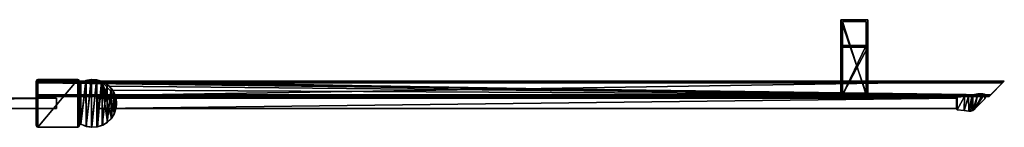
# Model space of a CAD drawing. Header units: metres. Extents: x 0 to 967, y -215 to 49.
# Tile 10 of 10: x 389 to 967, y -14 to 49. Entities that reach past the tile are written whole.
import ezdxf

# ---------------------------------------------------------------- set-up
doc = ezdxf.new("R2010")
doc.units = ezdxf.units.M

msp = doc.modelspace()

# ---------------------------------------------------------------- linework, layer by layer
at = {"layer": 'Y2A97L'}
for points in [[(24.000277, 3, 3), (24.000277, 3, 1994), (411.000275, 3, 3)], [(24.000277, 3, 1994), (411.000275, 3, 1994), (411.000275, 3, 3)], [(24.000277, 3, 3), (411.000275, 3, 3), (24.000277, -3, 3)], [(411.000275, 3, 3), (411.000275, -3, 3), (24.000277, -3, 3)], [(24.000277, 3, 1994), (24.000277, -3, 1994), (411.000275, 3, 1994)], [(24.000277, -3, 1994), (411.000275, -3, 1994), (411.000275, 3, 1994)], [(411.000275, 3, 3), (411.000275, 3, 1994), (411.000275, -3, 3)], [(411.000275, 3, 1994), (411.000275, -3, 1994), (411.000275, -3, 3)], [(939.303833, -3, 13.5), (435.200287, -3.000001, 13.5), (939.254089, 3, 13.5)], [(939.254089, 3, 13.5), (435.200287, -3.000001, 13.5), (435.200287, 3, 13.5)], [(435.200287, 3, 13.5), (435.200287, 3, 1980.5), (939.254089, 3, 13.5)], [(435.200287, 3, 1980.5), (939.254089, 3, 1980.5), (939.254089, 3, 13.5)], [(435.200287, -3.000001, 13.5), (435.200287, -3.000001, 1980.5), (435.200287, 3, 13.5)], [(435.200287, -3.000001, 1980.5), (435.200287, 3, 1980.5), (435.200287, 3, 13.5)], [(939.303833, -3, 1980.5), (939.254089, 3, 1980.5), (435.200287, -3.000001, 1980.5)], [(939.254089, 3, 1980.5), (435.200287, 3, 1980.5), (435.200287, -3.000001, 1980.5)], [(939.238159, 3.304193, 13.5), (939.401672, 3.561177, 13.5), (939.254089, 3, 13.5)], [(939.238159, 3.304193, 13.5), (939.238159, 3.304193, 1980.5), (939.401672, 3.561177, 13.5)], [(939.238159, 3.304193, 1980.5), (939.401672, 3.561177, 1980.5), (939.401672, 3.561177, 13.5)], [(939.254089, 3, 1980.5), (939.401672, 3.561177, 1980.5), (939.238159, 3.304193, 1980.5)], [(939.254089, 3, 13.5), (939.254089, 3, 1980.5), (939.238159, 3.304193, 13.5)], [(939.254089, 3, 1980.5), (939.238159, 3.304193, 1980.5), (939.238159, 3.304193, 13.5)], [(939.401672, 3.561177, 13.5), (939.303833, -3, 13.5), (939.254089, 3, 13.5)], [(939.401672, 3.561177, 1980.5), (939.254089, 3, 1980.5), (939.303833, -3, 1980.5)], [(939.370972, -3.630927, 13.5), (939.303833, -3, 13.5), (939.401672, 3.561177, 13.5)], [(939.370972, -3.630927, 1980.5), (939.401672, 3.561177, 1980.5), (939.303833, -3, 1980.5)], [(939.676697, -3.772542, 13.5), (939.370972, -3.630927, 13.5), (939.684021, 3.675574, 13.5)], [(939.684021, 3.675574, 13.5), (939.370972, -3.630927, 13.5), (939.401672, 3.561177, 13.5)], [(939.676697, -3.772542, 1980.5), (939.684021, 3.675574, 1980.5), (939.370972, -3.630927, 1980.5)], [(939.684021, 3.675574, 1980.5), (939.401672, 3.561177, 1980.5), (939.370972, -3.630927, 1980.5)], [(939.401672, 3.561177, 13.5), (939.401672, 3.561177, 1980.5), (939.684021, 3.675574, 13.5)], [(939.401672, 3.561177, 1980.5), (939.684021, 3.675574, 1980.5), (939.684021, 3.675574, 13.5)], [(943.754822, -4.140942, 13.5), (939.676697, -3.772542, 13.5), (943.926697, 3.996364, 13.5)], [(943.926697, 3.996364, 13.5), (939.676697, -3.772542, 13.5), (939.684021, 3.675574, 13.5)], [(943.754822, -4.140942, 1980.5), (943.926697, 3.996364, 1980.5), (939.676697, -3.772542, 1980.5)], [(943.926697, 3.996364, 1980.5), (939.684021, 3.675574, 1980.5), (939.676697, -3.772542, 1980.5)], [(943.926697, 3.996364, 13.5), (939.684021, 3.675574, 13.5), (943.926697, 3.996364, 1980.5)], [(939.684021, 3.675574, 13.5), (939.684021, 3.675574, 1980.5), (943.926697, 3.996364, 1980.5)], [(943.754822, -4.140942, 13.5), (946.200134, 4.314908, 13.5), (946.422729, -4.53554, 13.5)], [(946.200134, 4.314908, 13.5), (943.754822, -4.140942, 13.5), (943.926697, 3.996364, 13.5)], [(946.422729, -4.53554, 1980.5), (946.200134, 4.314908, 1980.5), (943.754822, -4.140942, 1980.5)], [(946.200134, 4.314908, 1980.5), (943.926697, 3.996364, 1980.5), (943.754822, -4.140942, 1980.5)], [(946.200134, 4.314908, 13.5), (943.926697, 3.996364, 13.5), (946.200134, 4.314908, 1980.5)], [(943.926697, 3.996364, 13.5), (943.926697, 3.996364, 1980.5), (946.200134, 4.314908, 1980.5)], [(946.200134, 4.314908, 13.5), (948.414612, 4.919908, 13.5), (946.422729, -4.53554, 13.5)], [(948.414612, 4.919908, 13.5), (946.200134, 4.314908, 13.5), (948.414612, 4.919908, 1980.5)], [(946.200134, 4.314908, 13.5), (946.200134, 4.314908, 1980.5), (948.414612, 4.919908, 1980.5)], [(948.414612, 4.919908, 1980.5), (946.200134, 4.314908, 1980.5), (946.422729, -4.53554, 1980.5)], [(946.422729, -4.53554, 13.5), (948.414612, 4.919908, 13.5), (947.660767, -4.524976, 13.5)], [(947.660767, -4.524976, 1980.5), (948.414612, 4.919908, 1980.5), (946.422729, -4.53554, 1980.5)], [(948.414612, 4.919908, 13.5), (948.756226, 5.03027, 13.5), (947.660767, -4.524976, 13.5)], [(947.660767, -4.524976, 13.5), (948.756226, 5.03027, 13.5), (948.836304, -4.136368, 13.5)], [(948.836304, -4.136368, 1980.5), (948.756226, 5.03027, 1980.5), (947.660767, -4.524976, 1980.5)], [(948.756226, 5.03027, 1980.5), (948.414612, 4.919908, 1980.5), (947.660767, -4.524976, 1980.5)], [(948.756226, 5.03027, 1980.5), (948.756226, 5.03027, 13.5), (948.414612, 4.919908, 1980.5)], [(948.756226, 5.03027, 13.5), (948.414612, 4.919908, 13.5), (948.414612, 4.919908, 1980.5)], [(948.756226, 5.03027, 13.5), (951.707153, 5.629982, 13.5), (948.836304, -4.136368, 13.5)], [(948.756226, 5.03027, 13.5), (948.756226, 5.03027, 1980.5), (951.707153, 5.629982, 13.5)], [(948.756226, 5.03027, 1980.5), (951.707153, 5.629982, 1980.5), (951.707153, 5.629982, 13.5)], [(951.707153, 5.629982, 1980.5), (948.756226, 5.03027, 1980.5), (948.836304, -4.136368, 1980.5)], [(948.836304, -4.136368, 13.5), (951.707153, 5.629982, 13.5), (949.83667, -3.406941, 13.5)], [(949.83667, -3.406941, 1980.5), (951.707153, 5.629982, 1980.5), (948.836304, -4.136368, 1980.5)], [(951.707153, 5.629982, 13.5), (954.718201, 5.667322, 13.5), (949.83667, -3.406941, 13.5)], [(954.718201, 5.667322, 13.5), (955.661133, 5.305964, 13.5), (949.83667, -3.406941, 13.5)], [(955.661133, 5.305964, 1980.5), (954.718201, 5.667322, 1980.5), (949.83667, -3.406941, 1980.5)], [(949.83667, -3.406941, 1980.5), (954.718201, 5.667322, 1980.5), (951.707153, 5.629982, 1980.5)], [(949.83667, -3.406941, 13.5), (955.661133, 5.305964, 13.5), (955.844177, 2.600565, 13.5)], [(955.844177, 2.600565, 1980.5), (955.661133, 5.305964, 1980.5), (949.83667, -3.406941, 1980.5)], [(949.83667, -3.406941, 13.5), (955.844177, 2.600565, 13.5), (949.83667, -3.406941, 1980.5)], [(955.844177, 2.600565, 13.5), (955.844177, 2.600565, 1980.5), (949.83667, -3.406941, 1980.5)], [(951.707153, 5.629982, 13.5), (951.707153, 5.629982, 1980.5), (954.718201, 5.667322, 13.5)], [(951.707153, 5.629982, 1980.5), (954.718201, 5.667322, 1980.5), (954.718201, 5.667322, 13.5)], [(954.718201, 5.667322, 13.5), (954.718201, 5.667322, 1980.5), (955.661133, 5.305964, 13.5)], [(954.718201, 5.667322, 1980.5), (955.661133, 5.305964, 1980.5), (955.661133, 5.305964, 13.5)], [(955.661133, 5.305964, 13.5), (956.261047, 4.493719, 13.5), (955.844177, 2.600565, 13.5)], [(955.661133, 5.305964, 13.5), (955.661133, 5.305964, 1980.5), (956.261047, 4.493719, 13.5)], [(955.661133, 5.305964, 1980.5), (956.261047, 4.493719, 1980.5), (956.261047, 4.493719, 13.5)], [(956.261047, 4.493719, 1980.5), (955.661133, 5.305964, 1980.5), (955.844177, 2.600565, 1980.5)], [(955.844177, 2.600565, 13.5), (956.261047, 4.493719, 13.5), (956.329224, 3.486223, 13.5)], [(956.329224, 3.486223, 1980.5), (956.261047, 4.493719, 1980.5), (955.844177, 2.600565, 1980.5)], [(956.329224, 3.486223, 13.5), (956.329224, 3.486223, 1980.5), (955.844177, 2.600565, 13.5)], [(956.329224, 3.486223, 1980.5), (955.844177, 2.600565, 1980.5), (955.844177, 2.600565, 13.5)], [(956.261047, 4.493719, 13.5), (956.261047, 4.493719, 1980.5), (956.329224, 3.486223, 13.5)], [(956.261047, 4.493719, 1980.5), (956.329224, 3.486223, 1980.5), (956.329224, 3.486223, 13.5)], [(411.000275, -3, 3), (411.000275, -3, 1994), (24.000277, -3, 3)], [(411.000275, -3, 1994), (24.000277, -3, 1994), (24.000277, -3, 3)], [(939.303833, -3, 13.5), (939.303833, -3, 1980.5), (435.200287, -3.000001, 13.5)], [(939.303833, -3, 1980.5), (435.200287, -3.000001, 1980.5), (435.200287, -3.000001, 13.5)], [(939.370972, -3.630927, 13.5), (939.224487, -3.327477, 13.5), (939.303833, -3, 13.5)], [(939.224487, -3.327477, 13.5), (939.224487, -3.327477, 1980.5), (939.303833, -3, 13.5)], [(939.224487, -3.327477, 1980.5), (939.303833, -3, 1980.5), (939.303833, -3, 13.5)], [(939.303833, -3, 1980.5), (939.224487, -3.327477, 1980.5), (939.370972, -3.630927, 1980.5)], [(939.370972, -3.630927, 13.5), (939.370972, -3.630927, 1980.5), (939.224487, -3.327477, 13.5)], [(939.370972, -3.630927, 1980.5), (939.224487, -3.327477, 1980.5), (939.224487, -3.327477, 13.5)], [(939.676697, -3.772542, 13.5), (939.676697, -3.772542, 1980.5), (939.370972, -3.630927, 13.5)], [(939.676697, -3.772542, 1980.5), (939.370972, -3.630927, 1980.5), (939.370972, -3.630927, 13.5)], [(939.676697, -3.772542, 13.5), (943.754822, -4.140942, 13.5), (939.676697, -3.772542, 1980.5)], [(943.754822, -4.140942, 13.5), (943.754822, -4.140942, 1980.5), (939.676697, -3.772542, 1980.5)], [(943.754822, -4.140942, 13.5), (946.422729, -4.53554, 13.5), (943.754822, -4.140942, 1980.5)], [(946.422729, -4.53554, 13.5), (946.422729, -4.53554, 1980.5), (943.754822, -4.140942, 1980.5)], [(947.660767, -4.524976, 13.5), (947.660767, -4.524976, 1980.5), (946.422729, -4.53554, 13.5)], [(947.660767, -4.524976, 1980.5), (946.422729, -4.53554, 1980.5), (946.422729, -4.53554, 13.5)], [(948.836304, -4.136368, 13.5), (948.836304, -4.136368, 1980.5), (947.660767, -4.524976, 13.5)], [(948.836304, -4.136368, 1980.5), (947.660767, -4.524976, 1980.5), (947.660767, -4.524976, 13.5)], [(949.83667, -3.406941, 13.5), (949.83667, -3.406941, 1980.5), (948.836304, -4.136368, 13.5)], [(949.83667, -3.406941, 1980.5), (948.836304, -4.136368, 1980.5), (948.836304, -4.136368, 13.5)]]:
    msp.add_3dface(points, dxfattribs=at)
at = {"layer": 'Y2A97L0'}
for points in [[(399.000275, 12.719672, 6.507132), (967.024475, 12.724623, 6.502149), (399.000275, 13.012834, 5.8)], [(967.024475, 12.724623, 6.502149), (967.26355, 12.9637, 6.109252), (399.000275, 13.012834, 5.8)], [(399.000275, 13.012834, 5.8), (967.26355, 12.9637, 6.109252), (967.312683, 13.012834, 5.8)], [(399.000275, 13.012834), (967.312683, 13.012834), (399.000275, 4.012834)], [(967.312683, 13.012834), (958.312683, 4.012834), (399.000275, 4.012834)], [(399.000275, 13.012834, 5.8), (967.312683, 13.012834, 5.8), (399.000275, 13.012834)], [(967.312683, 13.012834, 5.8), (967.312683, 13.012834), (399.000275, 13.012834)], [(399.000275, 12.719672, 6.507132), (399.000275, 13.012834, 5.8), (399.000275, 4.305702, 6.506839)], [(399.000275, 4.305702, 6.506839), (399.000275, 13.012834, 5.8), (399.000275, 4.012834, 5.799586)], [(399.000275, 13.012834, 5.8), (399.000275, 13.012834), (399.000275, 4.012834, 5.799586)], [(399.000275, 4.012834, 5.799586), (399.000275, 13.012834), (399.000275, 4.012834)], [(399.000275, 12.719672, 6.507132), (966.484253, 12.184372, 6.785111), (967.024475, 12.724623, 6.502149)], [(399.000275, 12.012419, 6.8), (966.312256, 12.012419, 6.8), (399.000275, 12.719672, 6.507132)], [(966.312256, 12.012419, 6.8), (966.484253, 12.184372, 6.785111), (399.000275, 12.719672, 6.507132)], [(399.000275, 12.719672, 6.507132), (399.000275, 5.012834, 6.8), (399.000275, 12.012419, 6.8)], [(399.000275, 5.012834, 6.8), (399.000275, 12.719672, 6.507132), (399.000275, 4.305702, 6.506839)], [(399.000275, 5.012834, 6.8), (959.312683, 5.012834, 6.8), (399.000275, 12.012419, 6.8)], [(959.312683, 5.012834, 6.8), (966.312256, 12.012419, 6.8), (399.000275, 12.012419, 6.8)], [(967.26355, 12.9637, 6.109252), (958.312683, 4.012834, 5.799586), (967.312683, 13.012834, 5.8)], [(958.312683, 4.012834, 5.799586), (958.312683, 4.012834), (967.312683, 13.012834, 5.8)], [(967.312683, 13.012834, 5.8), (958.312683, 4.012834), (967.312683, 13.012834)], [(958.361694, 4.061841, 6.108867), (958.312683, 4.012834, 5.799586), (967.26355, 12.9637, 6.109252)], [(967.024475, 12.724623, 6.502149), (958.361694, 4.061841, 6.108867), (967.26355, 12.9637, 6.109252)], [(958.600647, 4.300764, 6.501865), (958.361694, 4.061841, 6.108867), (967.024475, 12.724623, 6.502149)], [(966.484253, 12.184372, 6.785111), (958.600647, 4.300764, 6.501865), (967.024475, 12.724623, 6.502149)], [(958.600647, 4.300764, 6.501865), (966.484253, 12.184372, 6.785111), (959.140747, 4.840896, 6.785042)], [(966.484253, 12.184372, 6.785111), (966.312256, 12.012419, 6.8), (959.140747, 4.840896, 6.785042)], [(959.140747, 4.840896, 6.785042), (966.312256, 12.012419, 6.8), (959.312683, 5.012834, 6.8)], [(959.312683, 5.012834, 6.8), (399.000275, 5.012834, 6.8), (959.140747, 4.840896, 6.785042)], [(399.000275, 5.012834, 6.8), (399.000275, 4.305702, 6.506839), (959.140747, 4.840896, 6.785042)], [(959.140747, 4.840896, 6.785042), (399.000275, 4.305702, 6.506839), (958.600647, 4.300764, 6.501865)], [(399.000275, 4.012834, 5.799586), (958.312683, 4.012834, 5.799586), (399.000275, 4.305702, 6.506839)], [(958.312683, 4.012834, 5.799586), (958.361694, 4.061841, 6.108867), (399.000275, 4.305702, 6.506839)], [(399.000275, 4.305702, 6.506839), (958.361694, 4.061841, 6.108867), (958.600647, 4.300764, 6.501865)], [(399.000275, 4.012834), (958.312683, 4.012834), (399.000275, 4.012834, 5.799586)], [(958.312683, 4.012834), (958.312683, 4.012834, 5.799586), (399.000275, 4.012834, 5.799586)]]:
    msp.add_3dface(points, dxfattribs=at)
at = {"layer": 'Y2A97L012'}
for points in [[(399.000275, 12.999586, 2000), (399.000275, -12.999586, 2000), (399.293304, 13.706985, 2000)], [(399.000275, -12.999586, 2000), (399.293304, -13.706985, 2000), (399.293304, 13.706985, 2000)], [(399.000275, 12.999586), (399.000275, 12.999586, 2000), (399.293304, 13.706985)], [(399.000275, 12.999586, 2000), (399.293304, 13.706985, 2000), (399.293304, 13.706985)], [(399.293304, -13.706985), (399.000275, -12.999586), (399.293304, 13.706985)], [(399.293304, 13.706985), (399.000275, -12.999586), (399.000275, 12.999586)], [(399.000275, -12.999586), (399.000275, -12.999586, 2000), (399.000275, 12.999586)], [(399.000275, -12.999586, 2000), (399.000275, 12.999586, 2000), (399.000275, 12.999586)], [(399.293304, 13.706985, 2000), (399.293304, -13.706985, 2000), (400.000702, 14, 2000)], [(399.293304, -13.706985, 2000), (400.000702, -14, 2000), (400.000702, 14, 2000)], [(399.293304, 13.706985), (399.293304, 13.706985, 2000), (400.000702, 14)], [(399.293304, 13.706985, 2000), (400.000702, 14, 2000), (400.000702, 14)], [(400.000702, -14), (399.293304, -13.706985), (400.000702, 14)], [(400.000702, 14), (399.293304, -13.706985), (399.293304, 13.706985)], [(400.000702, 14, 2000), (400.000702, -14, 2000), (423.39743, 14, 2000)], [(400.000702, -14, 2000), (423.39743, -14, 2000), (423.39743, 14, 2000)], [(400.000702, 14), (400.000702, 14, 2000), (423.39743, 14)], [(400.000702, 14, 2000), (423.39743, 14, 2000), (423.39743, 14)], [(423.39743, -14), (400.000702, -14), (423.39743, 14)], [(423.39743, 14), (400.000702, -14), (400.000702, 14)], [(423.39743, 14, 2000), (423.39743, -14, 2000), (423.947052, 13.83541, 2000)], [(423.947052, 13.83541), (423.39743, -14), (423.39743, 14)], [(423.39743, 14), (423.39743, 14, 2000), (423.947052, 13.83541)], [(423.39743, 14, 2000), (423.947052, 13.83541, 2000), (423.947052, 13.83541)], [(423.39743, -14, 2000), (423.947052, -13.83541, 2000), (423.947052, 13.83541, 2000)], [(423.947052, -13.83541), (423.39743, -14), (423.947052, 13.83541)], [(423.947052, 13.83541, 2000), (423.947052, -13.83541, 2000), (424.315765, 13.395819, 2000)], [(424.315765, 13.395819), (423.947052, -13.83541), (423.947052, 13.83541)], [(423.947052, 13.83541), (423.947052, 13.83541, 2000), (424.315765, 13.395819)], [(423.947052, 13.83541, 2000), (424.315765, 13.395819, 2000), (424.315765, 13.395819)], [(423.947052, -13.83541, 2000), (424.315765, -13.395819, 2000), (424.315765, 13.395819, 2000)], [(424.315765, -13.395819), (423.947052, -13.83541), (424.315765, 13.395819)], [(424.315765, 13.395819, 2000), (424.315765, -13.395819, 2000), (424.382172, 12.825933, 2000)], [(424.382172, 12.825933), (424.315765, -13.395819), (424.315765, 13.395819)], [(424.315765, 13.395819), (424.315765, 13.395819, 2000), (424.382172, 12.825933)], [(424.315765, 13.395819, 2000), (424.382172, 12.825933, 2000), (424.382172, 12.825933)], [(424.315765, -13.395819, 2000), (424.382172, -12.825933, 2000), (424.382172, 12.825933, 2000)], [(424.382172, -12.825933), (424.315765, -13.395819), (424.382172, 12.825933)], [(424.382172, 12.825933, 2000), (424.382172, -12.825933, 2000), (424.474365, 12.379681, 2000)], [(424.474365, 12.379681), (424.382172, -12.825933), (424.382172, 12.825933)], [(424.474365, 12.379681), (424.382172, 12.825933), (424.474365, 12.379681, 2000)], [(424.474365, 12.379681, 2000), (424.382172, 12.825933), (424.382172, 12.825933, 2000)], [(424.382172, -12.825933, 2000), (424.474731, -12.37909, 2000), (424.474365, 12.379681, 2000)], [(424.382172, -12.825933), (424.474365, 12.379681), (424.474731, -12.37909)], [(424.474365, 12.379681, 2000), (424.474731, -12.37909, 2000), (424.846802, 12.117138, 2000)], [(424.474365, 12.379681), (424.846802, 12.117138), (424.474731, -12.37909)], [(424.846802, 12.117138), (424.474365, 12.379681), (424.846802, 12.117138, 2000)], [(424.846802, 12.117138, 2000), (424.474365, 12.379681), (424.474365, 12.379681, 2000)], [(424.474731, -12.37909, 2000), (424.848175, -12.116804, 2000), (424.846802, 12.117138, 2000)], [(424.474731, -12.37909), (424.846802, 12.117138), (424.848175, -12.116804)], [(424.846802, 12.117138, 2000), (424.848175, -12.116804, 2000), (425.298065, 12.18028, 2000)], [(424.846802, 12.117138), (425.298065, 12.18028), (424.848175, -12.116804)], [(424.846802, 12.117138), (425.298065, 12.18028, 2000), (425.298065, 12.18028)], [(425.298065, 12.18028, 2000), (424.846802, 12.117138), (424.846802, 12.117138, 2000)], [(424.848175, -12.116804, 2000), (425.299927, -12.18132, 2000), (425.298065, 12.18028, 2000)], [(424.848175, -12.116804), (425.298065, 12.18028), (425.299927, -12.18132)], [(425.298065, 12.18028, 2000), (428.280975, 13.440186, 2000), (428.167175, 13.406479)], [(425.298065, 12.18028, 2000), (425.299927, -12.18132, 2000), (428.280975, 13.440186, 2000)], [(425.298065, 12.18028), (425.298065, 12.18028, 2000), (428.167175, 13.406479)], [(425.298065, 12.18028), (428.167175, 13.406479), (425.299927, -12.18132)], [(425.299927, -12.18132, 2000), (428.28299, -13.440777, 2000), (428.280975, 13.440186, 2000)], [(425.299927, -12.18132), (428.167175, 13.406479), (428.362122, -13.463588)], [(428.167175, 13.406479), (428.280975, 13.440186, 2000), (431.236603, 13.966782)], [(428.167175, 13.406479), (431.236603, 13.966782), (428.362122, -13.463588)], [(428.280975, 13.440186, 2000), (431.473511, 13.981112, 2000), (431.236603, 13.966782)], [(428.280975, 13.440186, 2000), (428.28299, -13.440777, 2000), (431.473511, 13.981112, 2000)], [(428.28299, -13.440777, 2000), (431.475616, -13.981221, 2000), (431.473511, 13.981112, 2000)], [(428.362122, -13.463588), (431.236603, 13.966782), (431.640167, -13.988779)], [(431.473511, 13.981112, 2000), (434.353882, 13.833357), (431.236603, 13.966782)], [(431.236603, 13.966782), (434.353882, 13.833357), (431.640167, -13.988779)], [(434.704926, 13.774121, 2000), (434.353882, 13.833357), (431.473511, 13.981112, 2000)], [(431.473511, 13.981112, 2000), (431.475616, -13.981221, 2000), (434.704926, 13.774121, 2000)], [(431.475616, -13.981221, 2000), (434.707031, -13.773744, 2000), (434.704926, 13.774121, 2000)], [(431.640167, -13.988779), (434.353882, 13.833357), (434.949677, -13.727364)], [(434.353882, 13.833357), (434.704926, 13.774121, 2000), (437.364197, 13.012834)], [(437.364197, 13.012834), (434.949677, -13.727364), (434.353882, 13.833357)], [(437.447021, 12.979656, 6.055089), (434.704926, 13.774121, 2000), (437.802368, 12.830287, 2000)], [(437.364197, 13.012834, 5.8), (434.704926, 13.774121, 2000), (437.447021, 12.979656, 6.055089)], [(437.364197, 13.012834), (434.704926, 13.774121, 2000), (437.364197, 13.012834, 5.8)], [(434.704926, 13.774121, 2000), (434.707031, -13.773744, 2000), (437.802368, 12.830287, 2000)], [(434.707031, -13.773744, 2000), (437.804321, -12.829442, 2000), (437.802368, 12.830287, 2000)], [(434.949677, -13.727364), (437.364197, 13.012834), (438.104614, -12.694039)], [(967.312683, 13.012834, 5.8), (437.364197, 13.012834, 5.8), (967.26355, 12.9637, 6.109252)], [(437.364197, 13.012834, 5.8), (437.447021, 12.979656, 6.055089), (967.26355, 12.9637, 6.109252)], [(437.364197, 13.012834, 5.8), (967.312683, 13.012834, 5.8), (437.364197, 13.012834)], [(967.312683, 13.012834, 5.8), (967.312683, 13.012834), (437.364197, 13.012834)], [(958.312683, 4.012834), (437.364197, 13.012834), (967.312683, 13.012834)], [(445.612854, 4.012834), (437.364197, 13.012834), (958.312683, 4.012834)], [(444.970001, -5.738836), (437.364197, 13.012834), (445.612854, 4.012834)], [(443.259705, -8.584226), (437.364197, 13.012834), (444.970001, -5.738836)], [(440.927521, -10.946912), (437.364197, 13.012834), (443.259705, -8.584226)], [(438.104614, -12.694039), (437.364197, 13.012834), (440.927521, -10.946912)], [(437.802368, 12.830287, 2000), (437.729858, 12.861708, 6.328299), (437.447021, 12.979656, 6.055089)], [(967.26355, 12.9637, 6.109252), (437.447021, 12.979656, 6.055089), (967.024475, 12.724623, 6.502149)], [(437.447021, 12.979656, 6.055089), (437.729858, 12.861708, 6.328299), (967.024475, 12.724623, 6.502149)], [(438.688538, 12.405732, 6.719441), (437.729858, 12.861708, 6.328299), (437.802368, 12.830287, 2000)], [(967.024475, 12.724623, 6.502149), (437.729858, 12.861708, 6.328299), (438.688538, 12.405732, 6.719441)], [(440.600128, 11.200098, 2000), (438.688538, 12.405732, 6.719441), (437.802368, 12.830287, 2000)], [(437.802368, 12.830287, 2000), (437.804321, -12.829442, 2000), (440.600128, 11.200098, 2000)], [(438.688538, 12.405732, 6.719441), (966.484253, 12.184372, 6.785111), (967.024475, 12.724623, 6.502149)], [(440.600128, 11.200098, 2000), (439.390656, 12.012419, 6.8), (438.688538, 12.405732, 6.719441)], [(439.390656, 12.012419, 6.8), (966.312256, 12.012419, 6.8), (438.688538, 12.405732, 6.719441)], [(966.312256, 12.012419, 6.8), (966.484253, 12.184372, 6.785111), (438.688538, 12.405732, 6.719441)], [(441.856506, 10.136906, 6.8), (439.390656, 12.012419, 6.8), (440.600128, 11.200098, 2000)], [(439.390656, 12.012419, 6.8), (959.312683, 5.012834, 6.8), (966.312256, 12.012419, 6.8)], [(441.856506, 10.136906, 6.8), (959.312683, 5.012834, 6.8), (439.390656, 12.012419, 6.8)], [(967.26355, 12.9637, 6.109252), (958.312683, 4.012834, 5.799586), (967.312683, 13.012834, 5.8)], [(958.312683, 4.012834, 5.799586), (958.312683, 4.012834), (967.312683, 13.012834, 5.8)], [(967.312683, 13.012834, 5.8), (958.312683, 4.012834), (967.312683, 13.012834)], [(958.361694, 4.061841, 6.108867), (958.312683, 4.012834, 5.799586), (967.26355, 12.9637, 6.109252)], [(967.024475, 12.724623, 6.502149), (958.361694, 4.061841, 6.108867), (967.26355, 12.9637, 6.109252)], [(958.600647, 4.300764, 6.501865), (958.361694, 4.061841, 6.108867), (967.024475, 12.724623, 6.502149)], [(966.484253, 12.184372, 6.785111), (958.600647, 4.300764, 6.501865), (967.024475, 12.724623, 6.502149)], [(958.600647, 4.300764, 6.501865), (966.484253, 12.184372, 6.785111), (959.140747, 4.840896, 6.785042)], [(966.484253, 12.184372, 6.785111), (966.312256, 12.012419, 6.8), (959.140747, 4.840896, 6.785042)], [(959.140747, 4.840896, 6.785042), (966.312256, 12.012419, 6.8), (959.312683, 5.012834, 6.8)], [(437.804321, -12.829442, 2000), (440.601837, -11.198831, 2000), (440.600128, 11.200098, 2000)], [(442.948547, 8.970762, 2000), (441.856506, 10.136906, 6.8), (440.600128, 11.200098, 2000)], [(440.600128, 11.200098, 2000), (440.601837, -11.198831, 2000), (442.948547, 8.970762, 2000)], [(440.601837, -11.198831, 2000), (442.94989, -8.969141, 2000), (442.948547, 8.970762, 2000)], [(443.849518, 7.764994, 6.8), (441.856506, 10.136906, 6.8), (442.948547, 8.970762, 2000)], [(443.849518, 7.764994, 6.8), (959.312683, 5.012834, 6.8), (441.856506, 10.136906, 6.8)], [(444.721985, 6.261537, 2000), (443.849518, 7.764994, 6.8), (442.948547, 8.970762, 2000)], [(442.948547, 8.970762, 2000), (442.94989, -8.969141, 2000), (444.721985, 6.261537, 2000)], [(442.94989, -8.969141, 2000), (444.722931, -6.259649, 2000), (444.721985, 6.261537, 2000)], [(443.849518, 7.764994, 6.8), (444.721985, 6.261537, 2000), (445.272064, 5.012834, 6.8)], [(959.312683, 5.012834, 6.8), (443.849518, 7.764994, 6.8), (445.272064, 5.012834, 6.8)], [(445.825562, 3.217352, 2000), (445.272064, 5.012834, 6.8), (444.721985, 6.261537, 2000)], [(444.721985, 6.261537, 2000), (444.722931, -6.259649, 2000), (445.825562, 3.217352, 2000)], [(444.722931, -6.259649, 2000), (445.82605, -3.215297, 2000), (445.825562, 3.217352, 2000)], [(445.612854, 4.012834), (446.180603, 0.741904), (444.970001, -5.738836)], [(446.180603, 0.741904), (445.962219, -2.570745), (444.970001, -5.738836)], [(445.272064, 5.012834, 6.8), (445.825562, 3.217352, 2000), (445.481934, 4.426936, 6.610183)], [(959.312683, 5.012834, 6.8), (445.272064, 5.012834, 6.8), (959.140747, 4.840896, 6.785042)], [(445.272064, 5.012834, 6.8), (445.481934, 4.426936, 6.610183), (959.140747, 4.840896, 6.785042)], [(445.481934, 4.426936, 6.610183), (958.600647, 4.300764, 6.501865), (959.140747, 4.840896, 6.785042)], [(445.481934, 4.426936, 6.610183), (445.825562, 3.217352, 2000), (445.579529, 4.122546, 6.255084)], [(445.579529, 4.122546, 6.255084), (958.361694, 4.061841, 6.108867), (445.481934, 4.426936, 6.610183)], [(958.361694, 4.061841, 6.108867), (958.600647, 4.300764, 6.501865), (445.481934, 4.426936, 6.610183)], [(445.579529, 4.122546, 6.255084), (445.825562, 3.217352, 2000), (445.612854, 4.012834, 5.799586)], [(445.612854, 4.012834, 5.799586), (958.312683, 4.012834, 5.799586), (445.579529, 4.122546, 6.255084)], [(958.312683, 4.012834, 5.799586), (958.361694, 4.061841, 6.108867), (445.579529, 4.122546, 6.255084)], [(445.612854, 4.012834), (445.825562, 3.217352, 2000), (446.180603, 0.741904)], [(445.612854, 4.012834, 5.799586), (445.825562, 3.217352, 2000), (445.612854, 4.012834)], [(445.612854, 4.012834), (958.312683, 4.012834), (445.612854, 4.012834, 5.799586)], [(958.312683, 4.012834), (958.312683, 4.012834, 5.799586), (445.612854, 4.012834, 5.799586)], [(446.180603, 0.741904), (445.825562, 3.217352, 2000), (446.200287, 0.001056, 2000)], [(445.825562, 3.217352, 2000), (445.82605, -3.215297, 2000), (446.200287, 0.001056, 2000)], [(445.82605, -3.215297, 2000), (445.962219, -2.570745), (446.200287, 0.001056, 2000)], [(446.200287, 0.001056, 2000), (445.962219, -2.570745), (446.180603, 0.741904)], [(443.259705, -8.584226), (444.970001, -5.738836), (444.722931, -6.259649, 2000)], [(444.722931, -6.259649, 2000), (444.970001, -5.738836), (445.82605, -3.215297, 2000)], [(444.970001, -5.738836), (445.962219, -2.570745), (445.82605, -3.215297, 2000)], [(437.804321, -12.829442, 2000), (438.104614, -12.694039), (440.601837, -11.198831, 2000)], [(438.104614, -12.694039), (440.927521, -10.946912), (440.601837, -11.198831, 2000)], [(440.601837, -11.198831, 2000), (440.927521, -10.946912), (442.94989, -8.969141, 2000)], [(440.927521, -10.946912), (443.259705, -8.584226), (442.94989, -8.969141, 2000)], [(442.94989, -8.969141, 2000), (443.259705, -8.584226), (444.722931, -6.259649, 2000)], [(399.293304, -13.706985), (399.293304, -13.706985, 2000), (399.000275, -12.999586)], [(399.293304, -13.706985, 2000), (399.000275, -12.999586, 2000), (399.000275, -12.999586)], [(400.000702, -14), (400.000702, -14, 2000), (399.293304, -13.706985)], [(400.000702, -14, 2000), (399.293304, -13.706985, 2000), (399.293304, -13.706985)], [(400.000702, -14), (423.39743, -14), (400.000702, -14, 2000)], [(423.39743, -14), (423.39743, -14, 2000), (400.000702, -14, 2000)], [(423.947052, -13.83541), (423.947052, -13.83541, 2000), (423.39743, -14)], [(423.947052, -13.83541, 2000), (423.39743, -14, 2000), (423.39743, -14)], [(424.315765, -13.395819), (424.315765, -13.395819, 2000), (423.947052, -13.83541)], [(424.315765, -13.395819, 2000), (423.947052, -13.83541, 2000), (423.947052, -13.83541)], [(424.382172, -12.825933), (424.382172, -12.825933, 2000), (424.315765, -13.395819)], [(424.382172, -12.825933, 2000), (424.315765, -13.395819, 2000), (424.315765, -13.395819)], [(424.474731, -12.37909), (424.382172, -12.825933, 2000), (424.382172, -12.825933)], [(424.382172, -12.825933, 2000), (424.474731, -12.37909), (424.474731, -12.37909, 2000)], [(424.474731, -12.37909), (424.848175, -12.116804), (424.474731, -12.37909, 2000)], [(424.474731, -12.37909, 2000), (424.848175, -12.116804), (424.848175, -12.116804, 2000)], [(424.848175, -12.116804), (425.299927, -12.18132), (424.848175, -12.116804, 2000)], [(424.848175, -12.116804, 2000), (425.299927, -12.18132), (425.299927, -12.18132, 2000)], [(425.299927, -12.18132, 2000), (425.299927, -12.18132), (428.28299, -13.440777, 2000)], [(425.299927, -12.18132), (428.362122, -13.463588), (428.28299, -13.440777, 2000)], [(428.28299, -13.440777, 2000), (428.362122, -13.463588), (431.475616, -13.981221, 2000)], [(431.640167, -13.988779), (431.475616, -13.981221, 2000), (428.362122, -13.463588)], [(434.707031, -13.773744, 2000), (431.475616, -13.981221, 2000), (431.640167, -13.988779)], [(434.949677, -13.727364), (434.707031, -13.773744, 2000), (431.640167, -13.988779)], [(437.804321, -12.829442, 2000), (434.707031, -13.773744, 2000), (434.949677, -13.727364)], [(438.104614, -12.694039), (437.804321, -12.829442, 2000), (434.949677, -13.727364)]]:
    msp.add_3dface(points, dxfattribs=at)
at = {"layer": 'Y2A97L0123'}
for points in [[(871.254089, 49, 1197), (871.254089, 3, 1181), (871.254089, 3, 1197)], [(871.254089, 3, 1181), (871.254089, 49, 1197), (871.254089, 33, 1181)], [(871.254089, 49, 1197), (871.254089, 49, 797), (871.254089, 33, 1181)], [(871.254089, 33, 1181), (871.254089, 49, 797), (871.254089, 33, 813)], [(871.254089, 49, 797), (871.254089, 3, 797), (871.254089, 33, 813)], [(887.254089, 49, 797), (887.254089, 3, 797), (871.254089, 49, 797)], [(887.254089, 3, 797), (871.254089, 3, 797), (871.254089, 49, 797)], [(871.254089, 49, 797), (871.254089, 49, 1197), (887.254089, 49, 797)], [(871.254089, 49, 1197), (887.254089, 49, 1197), (887.254089, 49, 797)], [(887.254089, 49, 1197), (871.254089, 49, 1197), (887.254089, 3, 1197)], [(871.254089, 49, 1197), (871.254089, 3, 1197), (887.254089, 3, 1197)], [(872.254089, 5, 1196), (872.254089, 5, 1182), (872.254089, 48, 1196)], [(872.254089, 5, 1182), (872.254089, 34, 1182), (872.254089, 48, 1196)], [(872.254089, 48, 1196), (872.254089, 34, 1182), (872.254089, 48, 798)], [(872.254089, 34, 1182), (872.254089, 34, 812), (872.254089, 48, 798)], [(872.254089, 48, 798), (872.254089, 34, 812), (872.254089, 5, 798)], [(886.254089, 48, 798), (872.254089, 48, 798), (886.254089, 5, 798)], [(872.254089, 48, 798), (872.254089, 5, 798), (886.254089, 5, 798)], [(872.254089, 48, 798), (886.254089, 48, 798), (872.254089, 48, 1196)], [(886.254089, 48, 798), (886.254089, 48, 1196), (872.254089, 48, 1196)], [(886.254089, 48, 1196), (886.254089, 5, 1196), (872.254089, 48, 1196)], [(886.254089, 5, 1196), (872.254089, 5, 1196), (872.254089, 48, 1196)], [(886.254089, 48, 1196), (886.254089, 5, 1182), (886.254089, 5, 1196)], [(886.254089, 5, 1182), (886.254089, 48, 1196), (886.254089, 34, 1182)], [(886.254089, 48, 1196), (886.254089, 48, 798), (886.254089, 34, 1182)], [(886.254089, 34, 1182), (886.254089, 48, 798), (886.254089, 34, 812)], [(886.254089, 48, 798), (886.254089, 5, 798), (886.254089, 34, 812)], [(887.254089, 3, 1197), (887.254089, 3, 1181), (887.254089, 49, 1197)], [(887.254089, 3, 1181), (887.254089, 33, 1181), (887.254089, 49, 1197)], [(887.254089, 49, 1197), (887.254089, 33, 1181), (887.254089, 49, 797)], [(887.254089, 33, 1181), (887.254089, 33, 813), (887.254089, 49, 797)], [(887.254089, 49, 797), (887.254089, 33, 813), (887.254089, 3, 797)], [(871.254089, 33, 813), (871.254089, 3, 797), (871.254089, 3, 813)], [(871.254089, 33, 1181), (871.254089, 33, 813), (887.254089, 33, 1181)], [(871.254089, 33, 813), (887.254089, 33, 813), (887.254089, 33, 1181)], [(887.254089, 3, 813), (887.254089, 33, 813), (871.254089, 3, 813)], [(887.254089, 33, 813), (871.254089, 33, 813), (871.254089, 3, 813)], [(887.254089, 3, 1181), (871.254089, 3, 1181), (887.254089, 33, 1181)], [(871.254089, 3, 1181), (871.254089, 33, 1181), (887.254089, 33, 1181)], [(872.254089, 34, 1182), (886.254089, 34, 1182), (872.254089, 34, 812)], [(886.254089, 34, 1182), (886.254089, 34, 812), (872.254089, 34, 812)], [(872.254089, 34, 812), (872.254089, 5, 812), (872.254089, 5, 798)], [(886.254089, 5, 812), (872.254089, 5, 812), (886.254089, 34, 812)], [(872.254089, 5, 812), (872.254089, 34, 812), (886.254089, 34, 812)], [(886.254089, 5, 1182), (886.254089, 34, 1182), (872.254089, 5, 1182)], [(886.254089, 34, 1182), (872.254089, 34, 1182), (872.254089, 5, 1182)], [(886.254089, 34, 812), (886.254089, 5, 798), (886.254089, 5, 812)], [(887.254089, 33, 813), (887.254089, 3, 813), (887.254089, 3, 797)], [(879.254089, 3, 812.25), (871.254089, 3, 813), (877.366638, 3, 812)], [(887.254089, 3, 813), (871.254089, 3, 813), (886.254089, 3, 812)], [(886.254089, 3, 812), (871.254089, 3, 813), (879.254089, 3, 812.25)], [(886.254089, 3, 798), (871.254089, 3, 797), (887.254089, 3, 797)], [(879.254089, 3, 797.75), (871.254089, 3, 797), (886.254089, 3, 798)], [(877.366638, 3, 798), (871.254089, 3, 797), (879.254089, 3, 797.75)], [(872.254089, 3, 798), (871.254089, 3, 797), (877.366638, 3, 798)], [(872.254089, 3, 803.112549), (871.254089, 3, 797), (872.254089, 3, 798)], [(872.254089, 3, 806.887451), (871.254089, 3, 813), (872.004089, 3, 805)], [(871.254089, 3, 813), (871.254089, 3, 797), (872.004089, 3, 805)], [(872.004089, 3, 805), (871.254089, 3, 797), (872.254089, 3, 803.112549)], [(872.254089, 3, 812), (871.254089, 3, 813), (872.254089, 3, 806.887451)], [(877.366638, 3, 812), (871.254089, 3, 813), (872.254089, 3, 812)], [(879.254089, 3, 1196.25), (871.254089, 3, 1197), (877.366638, 3, 1196)], [(887.254089, 3, 1197), (871.254089, 3, 1197), (886.254089, 3, 1196)], [(886.254089, 3, 1196), (871.254089, 3, 1197), (879.254089, 3, 1196.25)], [(886.254089, 3, 1182), (871.254089, 3, 1181), (887.254089, 3, 1181)], [(879.254089, 3, 1181.75), (871.254089, 3, 1181), (886.254089, 3, 1182)], [(877.366638, 3, 1182), (871.254089, 3, 1181), (879.254089, 3, 1181.75)], [(872.254089, 3, 1182), (871.254089, 3, 1181), (877.366638, 3, 1182)], [(872.254089, 3, 1187.112549), (871.254089, 3, 1181), (872.254089, 3, 1182)], [(872.254089, 3, 1190.887451), (871.254089, 3, 1197), (872.004089, 3, 1189)], [(871.254089, 3, 1197), (871.254089, 3, 1181), (872.004089, 3, 1189)], [(872.004089, 3, 1189), (871.254089, 3, 1181), (872.254089, 3, 1187.112549)], [(872.254089, 3, 1196), (871.254089, 3, 1197), (872.254089, 3, 1190.887451)], [(877.366638, 3, 1196), (871.254089, 3, 1197), (872.254089, 3, 1196)], [(872.254089, 4, 806.887451), (872.004089, 4, 805), (877.440125, 4, 805.990967)], [(877.440125, 4, 805.990967), (872.004089, 4, 805), (877.187622, 4, 804.951233)], [(872.254089, 4, 803.112549), (877.187622, 4, 804.951233), (872.004089, 4, 805)], [(872.254089, 3, 806.887451), (872.004089, 3, 805), (872.254089, 4, 806.887451)], [(872.004089, 3, 805), (872.004089, 4, 805), (872.254089, 4, 806.887451)], [(872.004089, 3, 805), (872.254089, 3, 803.112549), (872.004089, 4, 805)], [(872.254089, 3, 803.112549), (872.254089, 4, 803.112549), (872.004089, 4, 805)], [(872.254089, 4, 1187.112549), (872.004089, 4, 1189), (872.254089, 3, 1187.112549)], [(872.004089, 4, 1189), (872.004089, 3, 1189), (872.254089, 3, 1187.112549)], [(872.004089, 4, 1189), (872.254089, 4, 1190.887451), (872.004089, 3, 1189)], [(872.254089, 4, 1190.887451), (872.254089, 3, 1190.887451), (872.004089, 3, 1189)], [(877.440125, 4, 1188.009033), (872.004089, 4, 1189), (872.254089, 4, 1187.112549)], [(877.187622, 4, 1189.048828), (872.004089, 4, 1189), (877.440125, 4, 1188.009033)], [(877.488892, 4, 1190.075439), (872.004089, 4, 1189), (877.187622, 4, 1189.048828)], [(872.004089, 4, 1189), (878.263123, 4, 1190.813965), (872.254089, 4, 1190.887451)], [(878.263123, 4, 1190.813965), (872.004089, 4, 1189), (877.488892, 4, 1190.075439)], [(886.254089, 5, 798), (872.254089, 5, 798), (879.302856, 5, 802.933594)], [(879.302856, 5, 802.933594), (872.254089, 5, 798), (878.263123, 5, 803.186035)], [(878.263123, 5, 803.186035), (872.254089, 5, 798), (877.488892, 5, 803.924561)], [(877.488892, 5, 803.924561), (872.254089, 5, 798), (877.187622, 5, 804.951233)], [(877.187622, 5, 804.951233), (872.254089, 5, 798), (877.440125, 5, 805.990967)], [(877.440125, 5, 805.990967), (872.254089, 5, 812), (878.17865, 5, 806.765198)], [(872.254089, 5, 812), (877.440125, 5, 805.990967), (872.254089, 5, 798)], [(878.17865, 5, 806.765198), (872.254089, 5, 812), (879.205322, 5, 807.066406)], [(872.254089, 5, 812), (886.254089, 5, 812), (879.205322, 5, 807.066406)], [(872.254089, 5, 1196), (886.254089, 5, 1196), (879.302856, 5, 1191.066406)], [(886.254089, 5, 1182), (872.254089, 5, 1182), (880.245056, 5, 1187.186035)], [(880.245056, 5, 1187.186035), (872.254089, 5, 1182), (879.205322, 5, 1186.933594)], [(879.205322, 5, 1186.933594), (872.254089, 5, 1182), (878.17865, 5, 1187.234863)], [(878.17865, 5, 1187.234863), (872.254089, 5, 1182), (877.440125, 5, 1188.009033)], [(877.440125, 5, 1188.009033), (872.254089, 5, 1182), (877.187622, 5, 1189.048828)], [(877.187622, 5, 1189.048828), (872.254089, 5, 1182), (877.488892, 5, 1190.075439)], [(872.254089, 5, 1182), (872.254089, 5, 1196), (877.488892, 5, 1190.075439)], [(877.488892, 5, 1190.075439), (872.254089, 5, 1196), (878.263123, 5, 1190.813965)], [(872.254089, 5, 1196), (879.302856, 5, 1191.066406), (878.263123, 5, 1190.813965)], [(872.254089, 4, 803.112549), (872.254089, 4, 798), (878.263123, 4, 803.186035)], [(872.254089, 4, 798), (877.366638, 4, 798), (878.263123, 4, 803.186035)], [(877.366638, 4, 812), (872.254089, 4, 812), (879.205322, 4, 807.066406)], [(872.254089, 4, 812), (872.254089, 4, 806.887451), (879.205322, 4, 807.066406)], [(879.205322, 4, 807.066406), (872.254089, 4, 806.887451), (878.17865, 4, 806.765198)], [(878.17865, 4, 806.765198), (872.254089, 4, 806.887451), (877.440125, 4, 805.990967)], [(877.488892, 4, 803.924561), (872.254089, 4, 803.112549), (878.263123, 4, 803.186035)], [(877.187622, 4, 804.951233), (872.254089, 4, 803.112549), (877.488892, 4, 803.924561)], [(877.366638, 4, 798), (872.254089, 4, 798), (877.366638, 3, 798)], [(872.254089, 4, 798), (872.254089, 3, 798), (877.366638, 3, 798)], [(872.254089, 4, 803.112549), (872.254089, 3, 803.112549), (872.254089, 4, 798)], [(872.254089, 3, 803.112549), (872.254089, 3, 798), (872.254089, 4, 798)], [(872.254089, 4, 812), (877.366638, 4, 812), (872.254089, 3, 812)], [(877.366638, 4, 812), (877.366638, 3, 812), (872.254089, 3, 812)], [(872.254089, 4, 812), (872.254089, 3, 812), (872.254089, 4, 806.887451)], [(872.254089, 3, 812), (872.254089, 3, 806.887451), (872.254089, 4, 806.887451)], [(877.366638, 4, 1196), (877.366638, 3, 1196), (872.254089, 4, 1196)], [(877.366638, 3, 1196), (872.254089, 3, 1196), (872.254089, 4, 1196)], [(872.254089, 4, 1196), (872.254089, 3, 1196), (872.254089, 4, 1190.887451)], [(872.254089, 3, 1196), (872.254089, 3, 1190.887451), (872.254089, 4, 1190.887451)], [(872.254089, 4, 1182), (872.254089, 3, 1182), (877.366638, 4, 1182)], [(872.254089, 3, 1182), (877.366638, 3, 1182), (877.366638, 4, 1182)], [(872.254089, 4, 1187.112549), (872.254089, 3, 1187.112549), (872.254089, 4, 1182)], [(872.254089, 3, 1187.112549), (872.254089, 3, 1182), (872.254089, 4, 1182)], [(877.440125, 4, 1188.009033), (872.254089, 4, 1187.112549), (878.17865, 4, 1187.234863)], [(872.254089, 4, 1196), (872.254089, 4, 1190.887451), (877.366638, 4, 1196)], [(872.254089, 4, 1190.887451), (878.263123, 4, 1190.813965), (877.366638, 4, 1196)], [(878.17865, 4, 1187.234863), (872.254089, 4, 1187.112549), (879.205322, 4, 1186.933594)], [(872.254089, 4, 1187.112549), (872.254089, 4, 1182), (879.205322, 4, 1186.933594)], [(879.205322, 4, 1186.933594), (872.254089, 4, 1182), (877.366638, 4, 1182)], [(877.488892, 5, 803.924561), (877.187622, 5, 804.951233), (877.488892, 4, 803.924561)], [(877.488892, 4, 803.924561), (877.187622, 5, 804.951233), (877.187622, 4, 804.951233)], [(877.187622, 5, 804.951233), (877.440125, 5, 805.990967), (877.187622, 4, 804.951233)], [(877.187622, 4, 804.951233), (877.440125, 5, 805.990967), (877.440125, 4, 805.990967)], [(877.488892, 4, 1190.075439), (877.187622, 4, 1189.048828), (877.488892, 5, 1190.075439)], [(877.488892, 5, 1190.075439), (877.187622, 4, 1189.048828), (877.187622, 5, 1189.048828)], [(877.187622, 4, 1189.048828), (877.440125, 4, 1188.009033), (877.187622, 5, 1189.048828)], [(877.187622, 5, 1189.048828), (877.440125, 4, 1188.009033), (877.440125, 5, 1188.009033)], [(878.263123, 4, 803.186035), (877.366638, 4, 798), (879.302856, 4, 802.933594)], [(877.366638, 4, 798), (879.254089, 4, 797.75), (879.302856, 4, 802.933594)], [(879.205322, 4, 807.066406), (879.254089, 4, 812.25), (877.366638, 4, 812)], [(879.254089, 3, 812.25), (877.366638, 3, 812), (879.254089, 4, 812.25)], [(877.366638, 3, 812), (877.366638, 4, 812), (879.254089, 4, 812.25)], [(877.366638, 3, 798), (879.254089, 3, 797.75), (877.366638, 4, 798)], [(879.254089, 3, 797.75), (879.254089, 4, 797.75), (877.366638, 4, 798)], [(879.254089, 4, 1181.75), (877.366638, 4, 1182), (879.254089, 3, 1181.75)], [(877.366638, 4, 1182), (877.366638, 3, 1182), (879.254089, 3, 1181.75)], [(877.366638, 4, 1196), (879.254089, 4, 1196.25), (877.366638, 3, 1196)], [(879.254089, 4, 1196.25), (879.254089, 3, 1196.25), (877.366638, 3, 1196)], [(877.366638, 4, 1196), (878.263123, 4, 1190.813965), (879.254089, 4, 1196.25)], [(879.254089, 4, 1181.75), (879.205322, 4, 1186.933594), (877.366638, 4, 1182)], [(878.17865, 4, 806.765198), (877.440125, 4, 805.990967), (878.17865, 5, 806.765198)], [(878.17865, 5, 806.765198), (877.440125, 4, 805.990967), (877.440125, 5, 805.990967)], [(878.17865, 5, 1187.234863), (877.440125, 5, 1188.009033), (878.17865, 4, 1187.234863)], [(878.17865, 4, 1187.234863), (877.440125, 5, 1188.009033), (877.440125, 4, 1188.009033)], [(878.263123, 4, 803.186035), (877.488892, 5, 803.924561), (877.488892, 4, 803.924561)], [(877.488892, 5, 803.924561), (878.263123, 4, 803.186035), (878.263123, 5, 803.186035)], [(878.263123, 5, 1190.813965), (877.488892, 4, 1190.075439), (877.488892, 5, 1190.075439)], [(877.488892, 4, 1190.075439), (878.263123, 5, 1190.813965), (878.263123, 4, 1190.813965)], [(879.205322, 4, 807.066406), (878.17865, 4, 806.765198), (879.205322, 5, 807.066406)], [(879.205322, 5, 807.066406), (878.17865, 4, 806.765198), (878.17865, 5, 806.765198)], [(879.205322, 5, 1186.933594), (878.17865, 5, 1187.234863), (879.205322, 4, 1186.933594)], [(879.205322, 4, 1186.933594), (878.17865, 5, 1187.234863), (878.17865, 4, 1187.234863)], [(878.263123, 4, 803.186035), (879.302856, 4, 802.933594), (878.263123, 5, 803.186035)], [(878.263123, 5, 803.186035), (879.302856, 4, 802.933594), (879.302856, 5, 802.933594)], [(878.263123, 5, 1190.813965), (879.302856, 5, 1191.066406), (878.263123, 4, 1190.813965)], [(878.263123, 4, 1190.813965), (879.302856, 5, 1191.066406), (879.302856, 4, 1191.066406)], [(878.263123, 4, 1190.813965), (879.302856, 4, 1191.066406), (879.254089, 4, 1196.25)], [(880.245056, 4, 806.813965), (879.205322, 4, 807.066406), (880.245056, 5, 806.813965)], [(880.245056, 5, 806.813965), (879.205322, 4, 807.066406), (879.205322, 5, 807.066406)], [(879.205322, 5, 807.066406), (886.254089, 5, 812), (880.245056, 5, 806.813965)], [(880.245056, 5, 1187.186035), (879.205322, 5, 1186.933594), (880.245056, 4, 1187.186035)], [(880.245056, 4, 1187.186035), (879.205322, 5, 1186.933594), (879.205322, 4, 1186.933594)], [(880.245056, 4, 806.813965), (881.141541, 4, 812), (879.205322, 4, 807.066406)], [(881.141541, 4, 812), (879.254089, 4, 812.25), (879.205322, 4, 807.066406)], [(880.245056, 4, 1187.186035), (879.205322, 4, 1186.933594), (879.254089, 4, 1181.75)], [(879.302856, 4, 802.933594), (879.254089, 4, 797.75), (881.141541, 4, 798)], [(881.141541, 3, 812), (879.254089, 3, 812.25), (881.141541, 4, 812)], [(879.254089, 3, 812.25), (879.254089, 4, 812.25), (881.141541, 4, 812)], [(879.254089, 3, 797.75), (881.141541, 3, 798), (879.254089, 4, 797.75)], [(881.141541, 3, 798), (881.141541, 4, 798), (879.254089, 4, 797.75)], [(881.141541, 4, 1182), (879.254089, 4, 1181.75), (881.141541, 3, 1182)], [(879.254089, 4, 1181.75), (879.254089, 3, 1181.75), (881.141541, 3, 1182)], [(879.254089, 4, 1196.25), (881.141541, 4, 1196), (879.254089, 3, 1196.25)], [(881.141541, 4, 1196), (881.141541, 3, 1196), (879.254089, 3, 1196.25)], [(879.254089, 4, 1196.25), (879.302856, 4, 1191.066406), (881.141541, 4, 1196)], [(881.141541, 4, 1182), (880.245056, 4, 1187.186035), (879.254089, 4, 1181.75)], [(886.254089, 3, 812), (879.254089, 3, 812.25), (881.141541, 3, 812)], [(881.141541, 3, 798), (879.254089, 3, 797.75), (886.254089, 3, 798)], [(886.254089, 3, 1196), (879.254089, 3, 1196.25), (881.141541, 3, 1196)], [(881.141541, 3, 1182), (879.254089, 3, 1181.75), (886.254089, 3, 1182)], [(879.302856, 4, 802.933594), (880.329529, 4, 803.234802), (879.302856, 5, 802.933594)], [(879.302856, 5, 802.933594), (880.329529, 4, 803.234802), (880.329529, 5, 803.234802)], [(880.329529, 5, 803.234802), (886.254089, 5, 798), (879.302856, 5, 802.933594)], [(879.302856, 5, 1191.066406), (880.329529, 5, 1190.765137), (879.302856, 4, 1191.066406)], [(879.302856, 4, 1191.066406), (880.329529, 5, 1190.765137), (880.329529, 4, 1190.765137)], [(879.302856, 5, 1191.066406), (886.254089, 5, 1196), (880.329529, 5, 1190.765137)], [(880.329529, 4, 803.234802), (879.302856, 4, 802.933594), (886.254089, 4, 798)], [(886.254089, 4, 798), (879.302856, 4, 802.933594), (881.141541, 4, 798)], [(881.141541, 4, 1196), (879.302856, 4, 1191.066406), (886.254089, 4, 1190.887451)], [(886.254089, 4, 1190.887451), (879.302856, 4, 1191.066406), (880.329529, 4, 1190.765137)], [(880.245056, 4, 806.813965), (881.019287, 5, 806.075439), (881.019287, 4, 806.075439)], [(881.019287, 5, 806.075439), (880.245056, 4, 806.813965), (880.245056, 5, 806.813965)], [(886.254089, 5, 812), (881.019287, 5, 806.075439), (880.245056, 5, 806.813965)], [(880.245056, 5, 1187.186035), (881.019287, 4, 1187.924561), (881.019287, 5, 1187.924561)], [(881.019287, 4, 1187.924561), (880.245056, 5, 1187.186035), (880.245056, 4, 1187.186035)], [(881.019287, 5, 1187.924561), (886.254089, 5, 1182), (880.245056, 5, 1187.186035)], [(886.254089, 4, 806.887451), (886.254089, 4, 812), (880.245056, 4, 806.813965)], [(886.254089, 4, 812), (881.141541, 4, 812), (880.245056, 4, 806.813965)], [(886.254089, 4, 806.887451), (880.245056, 4, 806.813965), (886.504089, 4, 805)], [(880.245056, 4, 806.813965), (881.019287, 4, 806.075439), (886.504089, 4, 805)], [(886.254089, 4, 1187.112549), (880.245056, 4, 1187.186035), (881.141541, 4, 1182)], [(886.254089, 4, 1187.112549), (881.019287, 4, 1187.924561), (880.245056, 4, 1187.186035)], [(880.329529, 4, 803.234802), (881.068054, 4, 804.009033), (880.329529, 5, 803.234802)], [(880.329529, 5, 803.234802), (881.068054, 4, 804.009033), (881.068054, 5, 804.009033)], [(881.068054, 5, 804.009033), (886.254089, 5, 798), (880.329529, 5, 803.234802)], [(880.329529, 5, 1190.765137), (881.068054, 5, 1189.990967), (880.329529, 4, 1190.765137)], [(880.329529, 4, 1190.765137), (881.068054, 5, 1189.990967), (881.068054, 4, 1189.990967)], [(880.329529, 5, 1190.765137), (886.254089, 5, 1196), (881.068054, 5, 1189.990967)], [(886.254089, 4, 803.112549), (881.068054, 4, 804.009033), (880.329529, 4, 803.234802)], [(886.254089, 4, 803.112549), (880.329529, 4, 803.234802), (886.254089, 4, 798)], [(886.254089, 4, 1190.887451), (880.329529, 4, 1190.765137), (886.504089, 4, 1189)], [(880.329529, 4, 1190.765137), (881.068054, 4, 1189.990967), (886.504089, 4, 1189)], [(881.019287, 5, 806.075439), (881.320496, 5, 805.048767), (881.019287, 4, 806.075439)], [(881.019287, 4, 806.075439), (881.320496, 5, 805.048767), (881.320496, 4, 805.048767)], [(886.254089, 5, 812), (886.254089, 5, 798), (881.019287, 5, 806.075439)], [(881.019287, 5, 806.075439), (886.254089, 5, 798), (881.320496, 5, 805.048767)], [(881.019287, 4, 1187.924561), (881.320496, 4, 1188.951172), (881.019287, 5, 1187.924561)], [(881.019287, 5, 1187.924561), (881.320496, 4, 1188.951172), (881.320496, 5, 1188.951172)], [(881.320496, 5, 1188.951172), (886.254089, 5, 1182), (881.019287, 5, 1187.924561)], [(886.504089, 4, 805), (881.019287, 4, 806.075439), (881.320496, 4, 805.048767)], [(881.320496, 4, 1188.951172), (881.019287, 4, 1187.924561), (886.254089, 4, 1187.112549)], [(881.320496, 5, 805.048767), (881.068054, 5, 804.009033), (881.320496, 4, 805.048767)], [(881.320496, 4, 805.048767), (881.068054, 5, 804.009033), (881.068054, 4, 804.009033)], [(881.320496, 5, 805.048767), (886.254089, 5, 798), (881.068054, 5, 804.009033)], [(881.320496, 4, 1188.951172), (881.068054, 4, 1189.990967), (881.320496, 5, 1188.951172)], [(881.320496, 5, 1188.951172), (881.068054, 4, 1189.990967), (881.068054, 5, 1189.990967)], [(886.254089, 5, 1196), (886.254089, 5, 1182), (881.068054, 5, 1189.990967)], [(881.068054, 5, 1189.990967), (886.254089, 5, 1182), (881.320496, 5, 1188.951172)], [(881.320496, 4, 805.048767), (881.068054, 4, 804.009033), (886.254089, 4, 803.112549)], [(886.504089, 4, 1189), (881.068054, 4, 1189.990967), (881.320496, 4, 1188.951172)], [(881.141541, 4, 812), (886.254089, 4, 812), (881.141541, 3, 812)], [(886.254089, 4, 812), (886.254089, 3, 812), (881.141541, 3, 812)], [(886.254089, 4, 798), (881.141541, 4, 798), (886.254089, 3, 798)], [(881.141541, 4, 798), (881.141541, 3, 798), (886.254089, 3, 798)], [(881.141541, 4, 1182), (881.141541, 3, 1182), (886.254089, 4, 1182)], [(881.141541, 3, 1182), (886.254089, 3, 1182), (886.254089, 4, 1182)], [(886.254089, 4, 1196), (886.254089, 3, 1196), (881.141541, 4, 1196)], [(886.254089, 3, 1196), (881.141541, 3, 1196), (881.141541, 4, 1196)], [(886.254089, 4, 1182), (886.254089, 4, 1187.112549), (881.141541, 4, 1182)], [(886.254089, 4, 1196), (881.141541, 4, 1196), (886.254089, 4, 1190.887451)], [(886.504089, 4, 805), (881.320496, 4, 805.048767), (886.254089, 4, 803.112549)], [(886.504089, 4, 1189), (881.320496, 4, 1188.951172), (886.254089, 4, 1187.112549)], [(886.254089, 4, 798), (886.254089, 3, 798), (886.254089, 4, 803.112549)], [(886.254089, 3, 798), (886.254089, 3, 803.112549), (886.254089, 4, 803.112549)], [(886.254089, 3, 803.112549), (886.504089, 3, 805), (886.254089, 4, 803.112549)], [(886.504089, 3, 805), (886.504089, 4, 805), (886.254089, 4, 803.112549)], [(886.504089, 3, 805), (886.254089, 3, 806.887451), (886.504089, 4, 805)], [(886.254089, 3, 806.887451), (886.254089, 4, 806.887451), (886.504089, 4, 805)], [(886.254089, 4, 806.887451), (886.254089, 3, 806.887451), (886.254089, 4, 812)], [(886.254089, 3, 806.887451), (886.254089, 3, 812), (886.254089, 4, 812)], [(886.254089, 4, 1190.887451), (886.254089, 3, 1190.887451), (886.254089, 4, 1196)], [(886.254089, 3, 1190.887451), (886.254089, 3, 1196), (886.254089, 4, 1196)], [(886.254089, 4, 1190.887451), (886.504089, 4, 1189), (886.254089, 3, 1190.887451)], [(886.504089, 4, 1189), (886.504089, 3, 1189), (886.254089, 3, 1190.887451)], [(886.504089, 4, 1189), (886.254089, 4, 1187.112549), (886.504089, 3, 1189)], [(886.254089, 4, 1187.112549), (886.254089, 3, 1187.112549), (886.504089, 3, 1189)], [(886.254089, 4, 1182), (886.254089, 3, 1182), (886.254089, 4, 1187.112549)], [(886.254089, 3, 1182), (886.254089, 3, 1187.112549), (886.254089, 4, 1187.112549)], [(886.254089, 3, 803.112549), (886.254089, 3, 798), (886.504089, 3, 805)], [(886.254089, 3, 798), (887.254089, 3, 797), (886.504089, 3, 805)], [(886.254089, 3, 806.887451), (887.254089, 3, 813), (886.254089, 3, 812)], [(886.504089, 3, 805), (887.254089, 3, 813), (886.254089, 3, 806.887451)], [(886.254089, 3, 1187.112549), (886.254089, 3, 1182), (886.504089, 3, 1189)], [(886.254089, 3, 1182), (887.254089, 3, 1181), (886.504089, 3, 1189)], [(886.254089, 3, 1190.887451), (887.254089, 3, 1197), (886.254089, 3, 1196)], [(886.504089, 3, 1189), (887.254089, 3, 1197), (886.254089, 3, 1190.887451)], [(887.254089, 3, 813), (886.504089, 3, 805), (887.254089, 3, 797)], [(887.254089, 3, 1197), (886.504089, 3, 1189), (887.254089, 3, 1181)]]:
    msp.add_3dface(points, dxfattribs=at)

doc.saveas('drawing.dxf')
